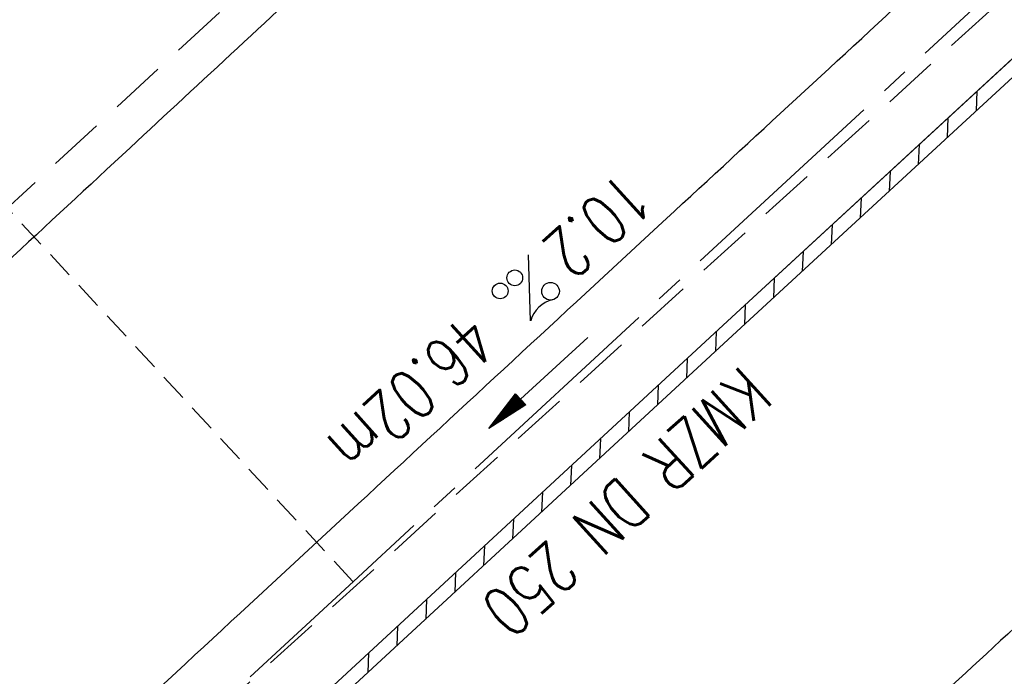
# Model space of a CAD drawing. Extents: x 450316 to 454644, y 428795 to 436505.
# Tile 78 of 256: x 453527 to 453563, y 431415 to 431439. Entities that reach past the tile are written whole.
import ezdxf
from ezdxf.enums import TextEntityAlignment as Align

# ---------------------------------------------------------------- set-up
doc = ezdxf.new("R2010")
doc.units = 0
doc.header["$LTSCALE"] = 2
doc.header["$MEASUREMENT"] = 0
for name, pattern in [('ACHSE', [5.5, 4, -0.5, 0.5, -0.5]), ('GESTRICH-X2', [1.5, 1, -0.5]), ('GESTRICHELT', [0.75, 0.5, -0.25])]:
    doc.linetypes.add(name, pattern=pattern)
doc.layers.get('0').update_dxf_attribs({"linetype": 'CONTINUOUS'})
for name, color, linetype in [('ACHSETOP', 1, 'ACHSE'), ('FBR', 8, 'CONTINUOUS'), ('HEKTOM', 1, 'GESTRICHELT'), ('KANAL', 7, 'GESTRICH-X2'), ('PFEIL', 7, 'CONTINUOUS'), ('RINNE', 8, 'CONTINUOUS'), ('TEXTO', 4, 'CONTINUOUS'), ('TEXTU', 4, 'CONTINUOUS')]:
    doc.layers.add(name, color=color, linetype=linetype)
doc.styles.add('ROMANS', font='romans.shx', dxfattribs={"width": 0.8})

# ---------------------------------------------------------------- blocks, each defined once
blk = doc.blocks.new('PROM')
blk.add_line((1.566, 1.817), (0.019, 0.015))
for centre, radius in [((0.317, 1.51), 0.317), ((0.943, 0.291), 0.283), ((1.645, 0.287), 0.283)]:
    blk.add_circle(centre, radius)
blk.add_arc((0.992, 2.682), 1.033, 239.1414, 303.3549)
blk = doc.blocks.new('PFEIL2')
at = {"color": 0}
for p, q in [((0.88, 0.002), (-2.401, -0.012)), ((0.881, -0.271), (0.879, 0.276)), ((0.879, 0.276), (2.429, 0.009)), ((0.911, 0.27), (0.879, 0.265)), ((0.965, 0.261), (0.879, 0.246)), ((1.019, 0.252), (0.879, 0.228)), ((1.073, 0.242), (0.879, 0.209)), ((1.127, 0.233), (0.879, 0.191)), ((1.181, 0.224), (0.879, 0.172)), ((1.235, 0.214), (0.879, 0.154)), ((1.289, 0.205), (0.879, 0.135)), ((1.343, 0.196), (0.879, 0.117)), ((1.397, 0.187), (0.879, 0.098)), ((1.451, 0.177), (0.879, 0.08)), ((1.505, 0.168), (0.879, 0.061)), ((1.559, 0.159), (0.88, 0.043)), ((1.613, 0.149), (0.88, 0.024)), ((1.668, 0.14), (0.88, 0.006)), ((1.722, 0.131), (0.88, -0.013)), ((1.776, 0.121), (0.88, -0.031)), ((1.83, 0.112), (0.88, -0.05)), ((1.884, 0.103), (0.88, -0.068)), ((1.938, 0.094), (0.88, -0.087)), ((1.992, 0.084), (0.88, -0.105)), ((2.046, 0.075), (0.88, -0.124)), ((2.1, 0.066), (0.88, -0.142)), ((2.154, 0.056), (0.88, -0.161)), ((2.208, 0.047), (0.88, -0.179)), ((2.262, 0.038), (0.881, -0.198)), ((2.316, 0.029), (0.881, -0.216)), ((2.37, 0.019), (0.881, -0.235)), ((2.424, 0.01), (0.881, -0.253)), ((2.429, 0.009), (0.881, -0.271))]:
    blk.add_line(p, q, dxfattribs=at)

msp = doc.modelspace()

# ---------------------------------------------------------------- linework, layer by layer
at = {"layer": 'ACHSETOP', "flags": 128}
msp.add_lwpolyline([(451271.766, 435019.042, -0.000001), (451272.365, 435018.353, -0.000032), (451272.387, 435018.328), (451288.791, 434999.463, -0.000002), (451296.993, 434990.03, 0.000007), (451305.195, 434980.597, 0.000007), (451313.397, 434971.165, -0.000007), (451321.599, 434961.732, -0.000007), (451329.801, 434952.299, 0.000007), (451338.003, 434942.866, 0.000007), (451346.205, 434933.433, -0.000007), (451354.407, 434924.001, -0.000007), (451362.609, 434914.568, 0.000011), (451370.811, 434905.135, 0.000001), (451379.013, 434895.702, 0.000001), (451387.215, 434886.27), (451403.62, 434867.404), (451420.024, 434848.539), (451436.428, 434829.674, -0.000013), (451444.63, 434820.241, 0.000007), (451452.832, 434810.808, 0.000007), (451461.034, 434801.376, -0.000007), (451469.236, 434791.943, -0.000007), (451477.438, 434782.51, 0.000007), (451485.64, 434773.077, 0.000007), (451493.842, 434763.645, -0.000007), (451502.044, 434754.212, -0.000007), (451510.246, 434744.779, 0.000007), (451518.448, 434735.346, 0.000007), (451526.65, 434725.914, -0.000007), (451534.852, 434716.481, -0.000007), (451543.054, 434707.048, 0.000011), (451551.256, 434697.615, 0.000001), (451559.458, 434688.182, 0.000001), (451567.66, 434678.75), (451584.065, 434659.884, -0.000001), (451592.267, 434650.452, -0.000001), (451600.469, 434641.019, -0.000011), (451608.671, 434631.586, 0.000013), (451616.873, 434622.153), (451633.277, 434603.288), (451649.681, 434584.423, -0.000013), (451657.883, 434574.99, 0.000007), (451666.085, 434565.557, 0.000007), (451674.287, 434556.124, -0.000007), (451682.489, 434546.692, -0.000007), (451690.691, 434537.259, 0.000006), (451698.893, 434527.826), (451715.297, 434508.961, -0.000015), (451721.01, 434502.39, 0.000008), (451726.723, 434495.82, 0.000958), (451727.518, 434494.909, 0.000181), (451731.723, 434490.114, 0.003894), (451738.179, 434482.871, 0.00247), (451748.503, 434471.583, 0.003793), (451756.233, 434463.34, 0.003129), (451765.742, 434453.478, 0.00313), (451774.532, 434444.586, 0.003132), (451783.429, 434435.81, 0.003134), (451792.435, 434427.146, 0.003132), (451801.553, 434418.591, 0.003131), (451810.774, 434410.155, 0.00313), (451820.102, 434401.832, 0.003133), (451829.541, 434393.621, 0.003138), (451839.066, 434385.542, 0.003131), (451848.69, 434377.585, 0.003125), (451858.432, 434369.733, 0.003124), (451868.271, 434362.004, 0.00313), (451878.187, 434354.413, 0.003138), (451888.199, 434346.945, 0.003133), (451898.32, 434339.593, 0.003131), (451908.525, 434332.373, 0.003131), (451918.818, 434325.282, 0.003132), (451929.206, 434318.316, 0.003136), (451939.668, 434311.489, 0.00313), (451950.209, 434304.797, 0.003123), (451960.857, 434298.223, 0.003128), (451971.589, 434291.781, 0.003137), (451982.371, 434285.491, 0.003139), (451993.235, 434279.335, 0.003133), (452004.198, 434273.303, 0.003123), (452015.227, 434267.413, 0.003125), (452026.323, 434261.665, 0.003132), (452037.503, 434256.05, 0.003138), (452048.733, 434250.584, 0.003134), (452060.02, 434245.265, 0.003122), (452071.413, 434240.069, 0.003127), (452083.62, 434234.685, 0.003578), (452094.349, 434230.124, 0.002702), (452108.409, 434224.354, 0.004189), (452117.528, 434220.758, 0.00053), (452126.341, 434217.378, 0.001569), (452129.323, 434216.249, 0.000008), (452135.115, 434214.077, -0.000025), (452140.907, 434211.904), (452164.314, 434203.123, 0.000006), (452176.018, 434198.733, -0.000007), (452187.722, 434194.343), (452211.129, 434185.563), (452234.536, 434176.783, -0.000012), (452246.24, 434172.393, 0.000007), (452257.944, 434168.002, 0.000002), (452265.746, 434165.075, 0.000001), (452281.351, 434159.222, 0.000005), (452293.055, 434154.832, -0.000007), (452304.759, 434150.442, -0.000019), (452316.463, 434146.052, 0.000015), (452328.166, 434141.661, 0.000002), (452338.097, 434137.936, 0.000001), (452351.573, 434132.881, 0.000004), (452363.277, 434128.491, -0.000006), (452374.981, 434124.101, -0.00002), (452386.684, 434119.71, 0.00002), (452398.388, 434115.32, 0.000006), (452410.092, 434110.93, -0.000004), (452421.796, 434106.54, -0.000001), (452435.272, 434101.485, -0.000002), (452445.203, 434097.76, -0.000015), (452456.906, 434093.369, 0.000019), (452468.61, 434088.979, 0.000007), (452480.314, 434084.589, -0.000006), (452492.018, 434080.199, -0.000002), (452503.721, 434075.809, 0.000002), (452515.425, 434071.419, 0.000006), (452527.129, 434067.029, -0.000007), (452538.833, 434062.639, -0.000019), (452550.536, 434058.248, 0.000015), (452562.24, 434053.858, 0.000002), (452572.171, 434050.133, 0.000001), (452585.647, 434045.078, 0.000004), (452597.351, 434040.688, -0.000006), (452609.055, 434036.298, -0.00002), (452620.758, 434031.907, 0.00002), (452632.462, 434027.517, 0.000006), (452644.166, 434023.127, -0.000004), (452655.87, 434018.737, -0.000001), (452669.346, 434013.682, -0.000002), (452679.277, 434009.957, -0.000015), (452690.981, 434005.567, 0.000014), (452702.684, 434001.176, 0.000011), (452714.388, 433996.786, -0.000001), (452726.092, 433992.396, -0.000007), (452735.031, 433989.043, -0.000005), (452748.181, 433984.11, -0.000156), (452748.221, 433984.095, -0.000005), (452749.498, 433983.615, -0.004183), (452758.692, 433980.071, -0.002721), (452772.748, 433974.429, -0.005081), (452782.771, 433970.223, -0.003908), (452795.7, 433964.522, -0.003912), (452807.05, 433959.304, -0.003907), (452818.331, 433953.902, -0.003903), (452829.522, 433948.327, -0.003904), (452840.62, 433942.58, -0.003907), (452851.631, 433936.658, -0.003909), (452862.543, 433930.568, -0.003906), (452873.352, 433924.312, -0.003899), (452884.081, 433917.876, -0.003907), (452894.713, 433911.271, -0.003917), (452905.212, 433904.518, -0.003914), (452915.606, 433897.601, -0.003904), (452925.914, 433890.505, -0.003895), (452936.108, 433883.251, -0.003902), (452946.169, 433875.853, -0.003909), (452956.117, 433868.296, -0.003904), (452965.957, 433860.575, -0.003908), (452975.671, 433852.704, -0.00391), (452985.257, 433844.687, -0.003909), (452994.717, 433836.52, -0.003908), (453004.051, 433828.203, -0.003902), (453013.251, 433819.744, -0.003901), (453022.321, 433811.14, -0.003907), (453031.261, 433802.39, -0.003913), (453040.05, 433793.514, -0.003909), (453048.995, 433784.194, -0.00418), (453057.218, 433775.343, -0.003621), (453064.799, 433766.924, -0.003001), (453073.811, 433756.645, -0.003775), (453082.931, 433745.954, -0.004894), (453089.822, 433737.587, -0.004962), (453096.584, 433729.038, -0.003805), (453105.204, 433717.738, -0.003005), (453113.364, 433706.734, -0.003643), (453119.973, 433697.569, -0.004174), (453127.227, 433687.17, -0.004295), (453134.105, 433676.947, -0.003507), (453140.018, 433667.855, -0.002688), (453147.586, 433655.895, -0.003695), (453155.363, 433643.251, -0.00538), (453160.547, 433634.47, -0.005332), (453165.53, 433625.601, -0.003667), (453172.541, 433612.577, -0.002679), (453179.095, 433600.023, -0.003501), (453183.992, 433590.355, -0.004313), (453189.196, 433579.668, -0.003909), (453194.743, 433567.786, -0.003909), (453199.853, 433556.378, -0.003909), (453204.783, 433544.892, -0.003903), (453209.809, 433532.66, -0.004384), (453214.103, 433521.695, -0.003423), (453219.661, 433506.825, -0.005955), (453222.694, 433498.219, -0.000145), (453225.568, 433489.736, -0.000252), (453227.219, 433484.852, -0.000085), (453230.064, 433476.416, -0.000405), (453230.656, 433474.653, -0.003646), (453233.571, 433465.744, 0.00217), (453238.424, 433450.758, 0.000006), (453242.327, 433438.883, -0.000007), (453246.23, 433427.008, -0.000012), (453250.132, 433415.133, 0.000009), (453254.035, 433403.258, 0.003001), (453258.01, 433391.404, -0.003002), (453261.985, 433379.55, -0.003008), (453265.815, 433367.653, 0.003009), (453269.646, 433355.757, 0.00001), (453273.549, 433343.882, -0.000019), (453277.452, 433332.007), (453285.257, 433308.257, 0.000005), (453289.16, 433296.382, -0.000004), (453293.063, 433284.507, -0.000001), (453297.412, 433271.275, -0.000001), (453300.869, 433260.756, -0.00001), (453304.771, 433248.881, 0.000008), (453308.674, 433237.006, 0.000011), (453312.577, 433225.131, -0.000004), (453316.48, 433213.256, -0.000007), (453317.957, 433208.761, -0.000002), (453324.285, 433189.506, -0.00006), (453324.748, 433188.095, 0.000004), (453325.212, 433186.684, 0.001409), (453327.806, 433178.862, 0.000842), (453332.205, 433165.794, 0.002106), (453335.59, 433155.932, 0.001506), (453340.42, 433142.182, 0.001603), (453344.587, 433130.552, 0.001566), (453348.928, 433118.674, 0.00157), (453353.282, 433106.987, 0.001563), (453357.73, 433095.275, 0.001555), (453362.245, 433083.606, 0.001558), (453366.823, 433071.988, 0.001562), (453371.477, 433060.391, 0.001561), (453376.206, 433048.816, 0.001565), (453381.007, 433037.273, 0.001565), (453385.878, 433025.763, 0.001563), (453390.82, 433014.287, 0.001561), (453395.838, 433002.832, 0.001559), (453400.927, 432991.41, 0.00156), (453406.083, 432980.028, 0.001563), (453411.315, 432968.669, 0.001565), (453416.612, 432957.354, 0.001562), (453421.976, 432946.082, 0.001558), (453427.424, 432934.813, 0.001559), (453432.943, 432923.577, 0.001564), (453438.516, 432912.409, 0.001566), (453444.163, 432901.268, 0.001564), (453449.888, 432890.145, 0.001558), (453455.356, 432879.682, 0.001394), (453461.537, 432868.025, 0.001724), (453468.567, 432854.963, 0.002516), (453473.461, 432846.052, 0.001346), (453478.156, 432837.657, 0.000835), (453485.787, 432824.152, 0.000825), (453493.393, 432810.794, 0.001335), (453498.128, 432802.562, 0.002522), (453503.255, 432793.804, 0.001723), (453510.868, 432781.051, 0.001395), (453517.698, 432769.769, 0.001557), (453523.875, 432759.701, 0.001564), (453531.451, 432747.524, 0.002105), (453537.147, 432738.516, 0.001027), (453545.205, 432725.948, 0.001523), (453550.684, 432717.498, 0.000001), (453550.839, 432717.261, 0.000124), (453550.84, 432717.259, 0.000024), (453557.597, 432706.912, -0.000007), (453564.355, 432696.566, -0.000001), (453571.19, 432686.101, 0.000005), (453578.025, 432675.635, 0.000012), (453584.861, 432665.17, -0.000012), (453591.696, 432654.704, -0.000004), (453598.531, 432644.238, 0.000004), (453605.366, 432633.773, 0.000001), (453612.202, 432623.307, -0.000001), (453619.037, 432612.841, -0.000004), (453625.872, 432602.376, 0.000003), (453632.707, 432591.91), (453646.378, 432570.979, -0.000014), (453650.935, 432564.001, -0.000007), (453660.048, 432550.047, -0.002465), (453666.815, 432539.572, 0.002471), (453673.568, 432529.119, 0.002497), (453680.467, 432518.67, -0.002488), (453687.389, 432508.185, -0.000003), (453694.224, 432497.72, 0.000006), (453701.059, 432487.254), (453714.73, 432466.322, -0.000006), (453721.565, 432455.856, 0.000006), (453728.4, 432445.391, 0.000183), (453728.474, 432445.277, -0.000027), (453728.969, 432444.521, -0.003905), (453733.992, 432436.709, -0.002472), (453741.768, 432424.267, -0.005163), (453747.303, 432415.103, -0.003867), (453754.471, 432402.736, -0.003958), (453760.534, 432391.888, -0.003913), (453766.494, 432380.818, -0.003903), (453772.248, 432369.72, -0.003904), (453777.826, 432358.535, -0.003901), (453783.485, 432346.731, -0.004288), (453788.457, 432335.909, -0.003523), (453794.251, 432322.76, -0.004762), (453798.376, 432312.962, -0.001651), (453802.105, 432303.777, -0.002689), (453804.345, 432298.119, -0.001542), (453805.535, 432295.038, -0.000893), (453807.562, 432289.711, -0.005639), (453811.068, 432280.125, -0.003891), (453815.882, 432266.138, -0.00573), (453819.492, 432254.955, -0.005082), (453823.289, 432242.262, -0.004537), (453827.3, 432227.849, -0.006762), (453829.772, 432218.119, -0.001828), (453832.339, 432207.234, -0.002855), (453833.917, 432200.252, -0.000688), (453834.588, 432197.184, -0.000614), (453835.33, 432193.746, -0.005087), (453837.353, 432183.825, -0.003463), (453840.076, 432169.201, -0.004355), (453841.882, 432158.581, -0.003298), (453844.052, 432144.521, -0.003873), (453845.959, 432130.87, -0.004703), (453847.336, 432119.601, -0.004431), (453848.679, 432106.664, -0.004859), (453849.683, 432094.847, -0.001971), (453850.759, 432079.747, -0.003754), (453851.233, 432071.814, -0.000235), (453851.272, 432071.058, -0.000154), (453851.331, 432069.903, -0.005004), (453851.76, 432059.357, -0.003657), (453852.096, 432044.916, -0.006284), (453852.131, 432034.652, -0.00442), (453851.869, 432020.065, -0.004496), (453851.355, 432005.74, -0.005961), (453850.742, 431994.946, -0.004032), (453849.635, 431980.541, -0.005521), (453848.625, 431970.038, -0.000545), (453848.175, 431965.885, -0.00099), (453847.92, 431963.599, -0.002817), (453847.082, 431956.57, -0.001743), (453845.624, 431945.22, -0.004295), (453844.128, 431934.589, -0.003233), (453841.927, 431920.496, -0.003719), (453839.898, 431908.592, -0.003474), (453837.544, 431895.884, -0.003471), (453834.928, 431882.783, -0.003984), (453832.479, 431871.403, -0.002961), (453829.251, 431857.357, -0.00403), (453826.736, 431847.072, -0.001132), (453824.957, 431840.111, -0.001603), (453823.675, 431835.205, -0.002375), (453822.368, 431830.363, -0.001541), (453820.296, 431822.917, -0.005811), (453817.744, 431814.242, -0.003321), (453813.002, 431799.15, -0.004369), (453808.955, 431786.926, -0.004589), (453804.893, 431775.36, -0.004977), (453800.134, 431762.595, -0.00596), (453795.928, 431752.024, -0.002426), (453790.614, 431739.296, -0.004094), (453787.367, 431731.794, -0.000338), (453786.71, 431730.312, -0.000388), (453786.136, 431729.023, -0.004625), (453782.634, 431721.365, -0.002368), (453775.588, 431706.507, -0.004069), (453770.201, 431695.516, -0.003863), (453764.344, 431684.031, -0.004659), (453758.242, 431672.552, -0.005048), (453752.404, 431662.068, -0.002758), (453744.856, 431648.996, -0.004203), (453739.784, 431640.488, -0.000453), (453738.552, 431638.464, -0.00049), (453737.409, 431636.595, -0.004121), (453733.364, 431630.114, -0.00246), (453726.445, 431619.347, -0.006277), (453720.589, 431610.574, -0.004581), (453712.305, 431598.731, -0.005038), (453704.604, 431588.16, -0.005528), (453697.383, 431578.675, -0.004083), (453688.218, 431567.105, -0.005886), (453681.701, 431559.207, -0.001219), (453676.737, 431553.362, -0.002238), (453674.011, 431550.197, -0.001962), (453670.562, 431546.26, -0.001297), (453665.305, 431540.337, -0.004313), (453658.171, 431532.478, -0.003182), (453648.342, 431521.973, -0.004167), (453639.222, 431512.508, -0.00462), (453630.847, 431504.116, -0.002727), (453619.912, 431493.477, -0.004271), (453612.835, 431486.781, -0.000068), (453609.879, 431484.033, -0.000648), (453609.571, 431483.747, -0.000003), (453600.643, 431475.492, -0.000005), (453594.487, 431469.799), (453576.132, 431452.827), (453557.776, 431435.854), (453539.42, 431418.881), (453521.065, 431401.909, 0.000001), (453511.887, 431393.422, 0.000001), (453502.709, 431384.936, 0.000013), (453493.531, 431376.449, -0.000013), (453484.354, 431367.963, 0), (453475.176, 431359.477, 0), (453465.998, 431350.99), (453447.643, 431334.018, 0.000001), (453438.465, 431325.531, 0.000001), (453429.287, 431317.045, 0.000013), (453420.11, 431308.558, -0.000007), (453410.932, 431300.072, -0.000004), (453403.532, 431293.229, -0.000002), (453392.576, 431283.099, -0.00001), (453383.398, 431274.613, 0.000015), (453374.22, 431266.127, 0.000014), (453365.042, 431257.64, -0.000013), (453355.865, 431249.154, 0), (453343.628, 431237.839, -0.000001), (453337.509, 431232.181), (453319.154, 431215.209, 0.000001), (453309.976, 431206.722, 0.000001), (453300.798, 431198.236, 0.000013), (453291.621, 431189.749, -0.000013), (453282.443, 431181.263, -0.000001), (453273.265, 431172.777, -0.000001), (453264.087, 431164.29), (453245.732, 431147.318), (453227.376, 431130.345), (453209.02, 431113.372, 0.000014), (453199.843, 431104.885, -0.000009), (453190.665, 431096.399, -0.000019), (453181.487, 431087.913, 0.000019), (453172.309, 431079.427, 0.000009), (453163.132, 431070.941, -0.000008), (453153.954, 431062.454), (453135.598, 431045.481, 0.000009), (453134.861, 431044.799, 0.000002), (453130.417, 431040.69, 0.002804), (453126.112, 431036.664, 0.001372), (453117.381, 431028.361, 0.005333), (453110.158, 431021.305, 0.003613), (453099.686, 431010.703, 0.004216), (453091.364, 431002.01, 0.003913), (453082.552, 430992.499, 0.00391), (453074.199, 430983.197, 0.003911), (453065.996, 430973.768, 0.003912), (453057.937, 430964.207, 0.003915), (453050.034, 430954.528, 0.00391), (453042.286, 430944.729, 0.003905), (453034.682, 430934.798, 0.003908), (453027.235, 430924.75, 0.003912), (453019.954, 430914.598, 0.003918), (453012.829, 430904.328, 0.003918), (453005.866, 430893.947, 0.003907), (452999.072, 430883.467, 0.0039), (452992.431, 430872.865, 0.003908), (452985.952, 430862.152, 0.00392), (452979.661, 430851.374, 0.00392), (452973.542, 430840.502, 0.003904), (452967.571, 430829.493, 0.003903), (452961.774, 430818.394, 0.003916), (452956.17, 430807.245, 0.00392), (452950.739, 430796.004, 0.00391), (452945.472, 430784.651, 0.003904), (452940.385, 430773.223, 0.00391), (452935.485, 430761.733, 0.003913), (452930.764, 430750.166, 0.003909), (452926.22, 430738.514, 0.003913), (452921.858, 430726.792, 0.003918), (452917.686, 430715.017, 0.003913), (452913.698, 430703.178, 0.003909), (452909.892, 430691.264, 0.003904), (452906.273, 430679.293, 0.003908), (452902.844, 430667.279, 0.003914), (452899.604, 430655.212, 0.003911), (452896.55, 430643.086, 0.003914), (452893.686, 430630.913, 0.003917), (452891.016, 430618.707, 0.003911), (452890.732, 430617.306, 0.000237), (452886.248, 430594.167, 0.007575), (452884.76, 430585.792, 0.003906), (452882.249, 430569.49)], format="xyb", dxfattribs=at)
at = {"layer": 'FBR', "flags": 128}
for points in [[(453291.485, 431192.357, -0.000001), (453311.412, 431210.82, -0.000243)], [(453647.535, 431546.252, -0.003866), (453638.631, 431536.568, -0.004043), (453629.97, 431527.442, -0.003904), (453619.8, 431517.061, -0.005389), (453612.293, 431509.679, -0.001898), (453601.861, 431499.715, -0.002949), (453595.084, 431493.366, -0.000009), (453582.208, 431481.446, -0.000019), (453575.994, 431475.694, -0.000002), (453561.636, 431462.404, -0.000009), (453559.119, 431460.075, -0.00047), (453551.082, 431452.651, 0.000316), (453539.128, 431441.615, 0.000734), (453531.406, 431434.456, -0.000631), (453522.432, 431426.133, -0.00159), (453512.65, 431417.141, 0.001635), (453503.135, 431408.393, 0.000777), (453494.107, 431400.011, -0.000792), (453485.078, 431391.63, -0.00014), (453473.521, 431380.941, -0.00025), (453467.021, 431374.939, -0.000398), (453456.382, 431365.14, 0.00047)], [(453643.627, 431492.857, -0.003842), (453637.461, 431486.721, -0.003063), (453627.544, 431477.12, -0.003294), (453618.209, 431468.31, -0.000191), (453605.354, 431456.346, -0.00041), (453599.358, 431450.779, -0.000004), (453583.567, 431436.142, -0.000021), (453580.249, 431433.067, -0.000016), (453570.291, 431423.839, -0.000019), (453562.137, 431416.284, -0.000586), (453554.211, 431408.958, 0.000505), (453545, 431400.447, 0.000843), (453536.881, 431392.904, -0.00095), (453529.672, 431386.21, -0.00013), (453520.225, 431377.475, -0.000119), (453509.892, 431367.931, -0.000015), (453499.472, 431358.311, 0.000025), (453489.052, 431348.692, 0.000025), (453480.67, 431340.953, 0.000022), (453471.101, 431332.115, 0.000554), (453461.609, 431323.328, -0.000455)], [(453355.808, 431225.455, -0.000003), (453339.079, 431210.12, -0.000167)], [(453466.236, 431353.855, 0.001388), (453474.608, 431361.552, 0.000271), (453483.523, 431369.802, -0.000224), (453494.31, 431379.788, -0.000106), (453514.83, 431398.758, 0.000149), (453529.48, 431412.303, 0.000243), (453539.921, 431421.971, -0.000242), (453550.361, 431431.64, -0.000446), (453559.708, 431440.272, 0.00049), (453569.055, 431448.904, 0.000256), (453573.854, 431453.349, -0.0001), (453586.092, 431464.692, -0.000452), (453594.365, 431472.343, 0.000351), (453605.015, 431482.188, 0.003328), (453611.622, 431488.387, 0.001879), (453623.211, 431499.488, 0.004409), (453631.511, 431507.641, 0.004002), (453640.502, 431516.776, 0.004389), (453647.914, 431524.564, 0.003648)]]:
    msp.add_lwpolyline(points, format="xyb", dxfattribs=at)
msp.add_lwpolyline([(453461.135, 431343.147), (453479.884, 431360.42), (453499.857, 431378.898), (453516.7, 431394.418), (453526.19, 431403.276), (453528.307, 431405.567), (453534.097, 431410.887), (453552.844, 431428.224), (453587.17, 431459.891), (453589.032, 431462.303), (453607.384, 431479.325), (453626.827, 431497.935), (453641.271, 431512.414), (453659.145, 431531.375)], dxfattribs=at)
at = {"layer": 'HEKTOM'}
msp.add_line((453539.406, 431418.875), (453512.25, 431448.25), dxfattribs=at)
at = {"layer": 'KANAL'}
for p, q in [((453508.875, 431415.594), (453543.094, 431447.125)), ((453529.781, 431409.906), (453562.75, 431439.813))]:
    msp.add_line(p, q, dxfattribs=at)
at = {"layer": 'RINNE'}
for p, q in [((453561.797, 431436.486), (453561.769, 431435.779)), ((453560.758, 431435.526), (453560.729, 431434.82)), ((453559.718, 431434.567), (453559.689, 431433.86)), ((453558.678, 431433.608), (453558.65, 431432.901)), ((453557.639, 431432.649), (453557.61, 431431.942)), ((453556.599, 431431.689), (453556.571, 431430.983)), ((453555.56, 431430.73), (453555.531, 431430.023)), ((453554.52, 431429.771), (453554.492, 431429.064)), ((453553.481, 431428.811), (453553.452, 431428.105)), ((453552.441, 431427.851), (453552.412, 431427.144)), ((453551.401, 431426.89), (453551.373, 431426.182)), ((453550.362, 431425.928), (453550.333, 431425.221)), ((453549.322, 431424.967), (453549.293, 431424.259)), ((453548.282, 431424.005), (453548.254, 431423.298)), ((453547.243, 431423.044), (453547.214, 431422.337)), ((453546.203, 431422.083), (453546.175, 431421.375)), ((453545.163, 431421.121), (453545.135, 431420.414)), ((453544.124, 431420.16), (453544.095, 431419.452)), ((453543.084, 431419.198), (453543.056, 431418.491)), ((453542.044, 431418.237), (453542.016, 431417.529)), ((453541.005, 431417.275), (453540.976, 431416.568)), ((453539.965, 431416.314), (453539.937, 431415.606))]:
    msp.add_line(p, q, dxfattribs=at)
for points in [[(453528.307, 431405.567), (453534.097, 431410.887), (453552.844, 431428.224), (453569.336, 431443.442), (453587.17, 431459.891), (453589.032, 431462.303), (453607.384, 431479.325), (453626.827, 431497.935), (453641.271, 431512.414)], [(453531.601, 431407.914), (453534.436, 431410.519), (453553.183, 431427.857), (453564.307, 431438.122)]]:
    msp.add_lwpolyline(points, dxfattribs=at)

# ---------------------------------------------------------------- block references
at = {"layer": 'PFEIL', "rotation": 222.2471}
msp.add_blockref('PFEIL2', (453546.07, 431426.015), dxfattribs=at)
at = {"layer": 'TEXTU', "rotation": 222.2471000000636}
msp.add_blockref('PROM', (453545.714, 431430.632), dxfattribs=at)

# ---------------------------------------------------------------- texts
at = {"layer": 'TEXTO', "style": 'ROMANS', "width": 0.75}
msp.add_text('KMZR DN 250', height=1.8, rotation=222.2471, dxfattribs=at).set_placement((453548.62, 431422.387), align=Align.CENTER)
at = {"layer": 'TEXTU', "style": 'ROMANS', "width": 0.75}
for s, p in [('10.2', (453549.092, 431433.694)), ('46.02m', (453543.498, 431428.6))]:
    msp.add_text(s, height=1.8, rotation=222.2471, dxfattribs=at).set_placement(p)

doc.saveas('drawing.dxf')
